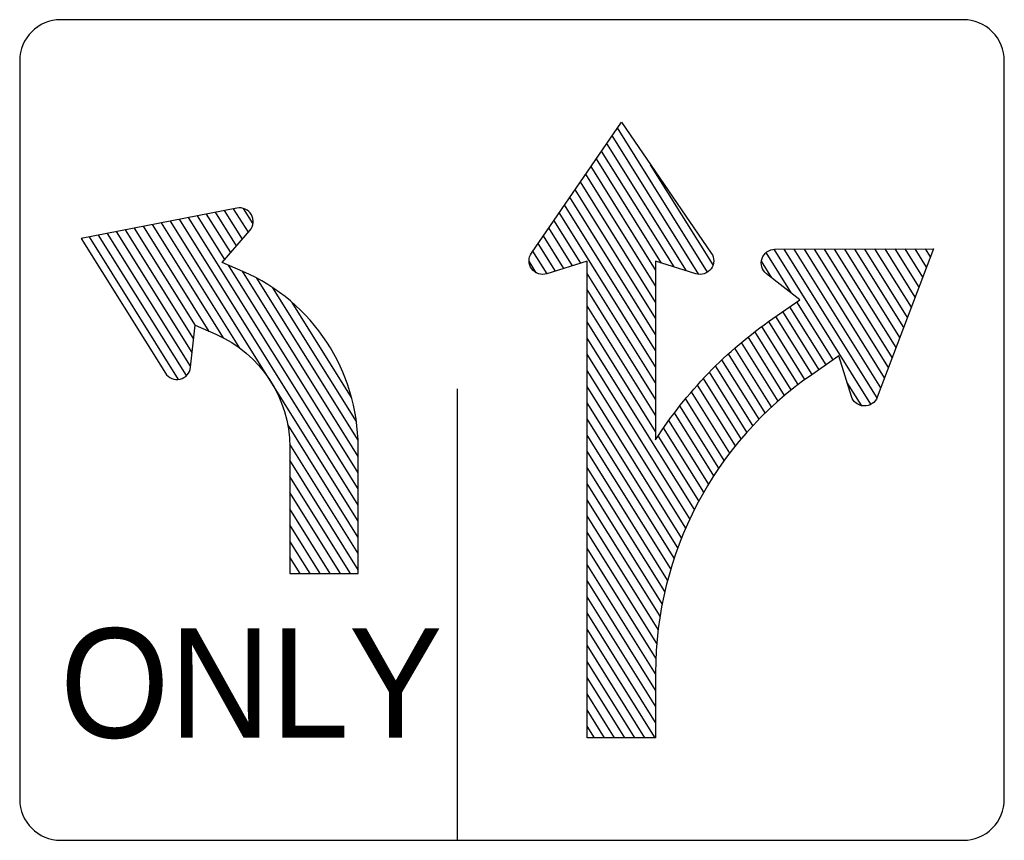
# Model space of a CAD drawing. Header units: feet. Extents: x 2241205 to 2250852, y 595253 to 597159.
# Tile 1 of 32: x 2244763 to 2244823, y 595810 to 595860. Entities that reach past the tile are written whole.
import ezdxf
from ezdxf.enums import TextEntityAlignment as Align

# ---------------------------------------------------------------- set-up
doc = ezdxf.new("R2010")
doc.units = ezdxf.units.FT
doc.header["$MEASUREMENT"] = 0
doc.layers.add('SN_P_Signs', color=120, linetype='Continuous')
doc.styles.add('Straight-Normal', font='font30.shx', dxfattribs={"height": 0.14})

msp = doc.modelspace()

# ---------------------------------------------------------------- linework, layer by layer
at = {"layer": 'SN_P_Signs'}
for p, q in [((2244820.385, 595860.054), (2244765.385, 595860.054)), ((2244762.885, 595857.554), (2244762.885, 595812.554)), ((2244822.885, 595812.554), (2244822.885, 595857.554)), ((2244789.551, 595837.554), (2244789.551, 595810.054)), ((2244765.385, 595810.054), (2244820.385, 595810.054))]:
    msp.add_line(p, q, dxfattribs=at)
at = {"layer": 'SN_P_Signs', "linetype": 'Continuous'}
for p, q in [((2244804.804, 595844.672), (2244799.314, 595853.459)), ((2244804.274, 595844.535), (2244798.991, 595852.99)), ((2244803.526, 595844.748), (2244798.669, 595852.521)), ((2244802.761, 595844.988), (2244798.346, 595852.052)), ((2244801.635, 595844.82), (2244797.701, 595851.114)), ((2244801.996, 595845.227), (2244798.024, 595851.583)), ((2244805.139, 595845.121), (2244801.328, 595851.221)), ((2244801.635, 595843.835), (2244797.379, 595850.645)), ((2244801.635, 595842.85), (2244797.056, 595850.176)), ((2244801.635, 595840.879), (2244796.411, 595849.238)), ((2244801.635, 595841.865), (2244796.734, 595849.707)), ((2244801.635, 595839.894), (2244796.089, 595848.77)), ((2244775.39, 595845.448), (2244773.729, 595848.106)), ((2244775.747, 595845.861), (2244774.277, 595848.214)), ((2244776.104, 595846.275), (2244774.826, 595848.321)), ((2244776.461, 595846.688), (2244775.374, 595848.428)), ((2244776.819, 595847.101), (2244775.923, 595848.535)), ((2244777.106, 595847.626), (2244776.527, 595848.553)), ((2244801.635, 595838.909), (2244795.766, 595848.301)), ((2244774.437, 595841.063), (2244770.437, 595847.464)), ((2244775.298, 595840.669), (2244770.986, 595847.571)), ((2244776.307, 595840.039), (2244771.534, 595847.678)), ((2244783.51, 595829.498), (2244772.083, 595847.785)), ((2244783.51, 595830.483), (2244772.631, 595847.892)), ((2244783.51, 595831.468), (2244773.18, 595847.999)), ((2244797.077, 595845.218), (2244795.444, 595847.832)), ((2244772.571, 595838.139), (2244767.146, 595846.821)), ((2244773.045, 595838.365), (2244767.694, 595846.928)), ((2244773.302, 595838.938), (2244768.243, 595847.035)), ((2244773.392, 595839.779), (2244768.791, 595847.142)), ((2244773.482, 595840.62), (2244769.34, 595847.249)), ((2244773.592, 595841.43), (2244769.888, 595847.356)), ((2244796.047, 595844.896), (2244794.799, 595846.894)), ((2244796.562, 595845.057), (2244795.121, 595847.363)), ((2244795.533, 595844.735), (2244794.476, 595846.425)), ((2244795.018, 595844.574), (2244794.154, 595845.956)), ((2244809.913, 595843.392), (2244808.368, 595845.865)), ((2244814.761, 595836.619), (2244808.86, 595846.063)), ((2244815.128, 595837.017), (2244809.473, 595846.066)), ((2244815.361, 595837.629), (2244810.087, 595846.068)), ((2244815.593, 595838.242), (2244810.702, 595846.07)), ((2244815.826, 595838.855), (2244811.316, 595846.072)), ((2244816.059, 595839.468), (2244811.93, 595846.074)), ((2244816.291, 595840.08), (2244812.544, 595846.076)), ((2244816.524, 595840.693), (2244813.159, 595846.078)), ((2244816.756, 595841.306), (2244813.773, 595846.08)), ((2244816.989, 595841.919), (2244814.387, 595846.082)), ((2244817.221, 595842.532), (2244815.002, 595846.084)), ((2244817.454, 595843.145), (2244815.616, 595846.086)), ((2244817.687, 595843.758), (2244816.23, 595846.088)), ((2244817.919, 595844.37), (2244816.844, 595846.09)), ((2244818.152, 595844.983), (2244817.459, 595846.092)), ((2244818.384, 595845.596), (2244818.073, 595846.094)), ((2244783.51, 595832.453), (2244775.61, 595845.096)), ((2244794.366, 595844.632), (2244793.927, 595845.334)), ((2244808.713, 595844.327), (2244808.082, 595845.337)), ((2244783.51, 595833.438), (2244776.454, 595844.729)), ((2244801.635, 595837.924), (2244797.468, 595844.592)), ((2244783.502, 595834.436), (2244777.334, 595844.306)), ((2244783.404, 595835.577), (2244778.317, 595843.718)), ((2244801.635, 595836.939), (2244797.468, 595843.607)), ((2244783.113, 595837.028), (2244779.494, 595842.82)), ((2244801.635, 595835.954), (2244797.468, 595842.622)), ((2244812.455, 595839.324), (2244810.244, 595842.862)), ((2244811.596, 595838.729), (2244809.385, 595842.267)), ((2244812.025, 595839.027), (2244809.815, 595842.564)), ((2244801.635, 595834.969), (2244797.468, 595841.637)), ((2244810.739, 595838.13), (2244808.527, 595841.67)), ((2244811.166, 595838.432), (2244808.955, 595841.969)), ((2244809.906, 595837.493), (2244807.685, 595841.047)), ((2244810.319, 595837.817), (2244808.103, 595841.363)), ((2244803.998, 595830.202), (2244797.468, 595840.652)), ((2244809.099, 595836.814), (2244806.866, 595840.389)), ((2244809.499, 595837.159), (2244807.272, 595840.723)), ((2244803.728, 595829.648), (2244797.468, 595839.667)), ((2244808.32, 595836.092), (2244806.069, 595839.694)), ((2244808.706, 595836.459), (2244806.464, 595840.046)), ((2244807.94, 595835.714), (2244805.679, 595839.332)), ((2244803.47, 595829.077), (2244797.468, 595838.682)), ((2244807.203, 595834.923), (2244804.917, 595838.582)), ((2244807.568, 595835.324), (2244805.295, 595838.962)), ((2244806.846, 595834.51), (2244804.545, 595838.192)), ((2244814.197, 595836.536), (2244813.297, 595837.977)), ((2244803.223, 595828.487), (2244797.468, 595837.697)), ((2244806.153, 595833.648), (2244803.819, 595837.383)), ((2244806.496, 595834.085), (2244804.179, 595837.793)), ((2244802.989, 595827.877), (2244797.468, 595836.712)), ((2244805.819, 595833.198), (2244803.466, 595836.964)), ((2244805.176, 595832.257), (2244802.779, 595836.093)), ((2244805.493, 595832.734), (2244803.119, 595836.534)), ((2244802.768, 595827.246), (2244797.468, 595835.727)), ((2244804.867, 595831.766), (2244802.445, 595835.642)), ((2244783.51, 595828.513), (2244779.217, 595835.383)), ((2244804.568, 595831.26), (2244802.118, 595835.18)), ((2244802.561, 595826.591), (2244797.468, 595834.742)), ((2244804.278, 595830.739), (2244801.799, 595834.706)), ((2244783.51, 595827.528), (2244779.341, 595834.2)), ((2244802.37, 595825.913), (2244797.468, 595833.757)), ((2244783.51, 595826.543), (2244779.343, 595833.211)), ((2244802.195, 595825.207), (2244797.468, 595832.772)), ((2244783.043, 595826.304), (2244779.343, 595832.226)), ((2244782.428, 595826.304), (2244779.343, 595831.241)), ((2244802.039, 595824.471), (2244797.468, 595831.787)), ((2244801.904, 595823.702), (2244797.468, 595830.802)), ((2244781.812, 595826.304), (2244779.343, 595830.256)), ((2244801.792, 595822.896), (2244797.468, 595829.817)), ((2244781.197, 595826.304), (2244779.343, 595829.271)), ((2244801.707, 595822.048), (2244797.468, 595828.831)), ((2244780.581, 595826.304), (2244779.343, 595828.286)), ((2244801.652, 595821.15), (2244797.468, 595827.846)), ((2244779.966, 595826.304), (2244779.343, 595827.301)), ((2244801.635, 595820.193), (2244797.468, 595826.861)), ((2244779.35, 595826.304), (2244779.343, 595826.316)), ((2244801.635, 595819.208), (2244797.468, 595825.876)), ((2244801.635, 595818.223), (2244797.468, 595824.891)), ((2244801.635, 595817.238), (2244797.468, 595823.906)), ((2244801.603, 595816.304), (2244797.468, 595822.921)), ((2244800.987, 595816.304), (2244797.468, 595821.936)), ((2244800.372, 595816.304), (2244797.468, 595820.951)), ((2244799.756, 595816.304), (2244797.468, 595819.966)), ((2244799.14, 595816.304), (2244797.468, 595818.981)), ((2244798.525, 595816.304), (2244797.468, 595817.996)), ((2244797.909, 595816.304), (2244797.468, 595817.011))]:
    msp.add_line(p, q, dxfattribs=at)
at = {"layer": 'SN_P_Signs', "flags": 128}
for points in [[(2244797.468, 595816.304), (2244797.468, 595845.34), (2244795.008, 595844.571, -0.712491), (2244794.073, 595845.838), (2244799.551, 595853.804), (2244805.03, 595845.838, -0.712491), (2244804.094, 595844.571), (2244801.635, 595845.34), (2244801.635, 595834.454, -0.09881), (2244808.774, 595841.843), (2244810.429, 595842.99), (2244808.396, 595844.574, -0.712491), (2244808.906, 595846.065), (2244818.574, 595846.096), (2244815.144, 595837.057, -0.712491), (2244813.569, 595837.104), (2244812.801, 595839.564), (2244811.146, 595838.418, 0.246076), (2244801.635, 595820.263), (2244801.635, 595816.304)], [(2244779.343, 595826.304), (2244783.51, 595826.304), (2244783.51, 595834.013, 0.29875), (2244776.489, 595844.714), (2244775.229, 595845.261), (2244776.914, 595847.211, 0.712491), (2244776.123, 595848.574), (2244766.635, 595846.721), (2244771.76, 595838.524, 0.712491), (2244773.296, 595838.877), (2244773.57, 595841.439), (2244774.83, 595840.892, -0.29875), (2244779.343, 595834.013)]]:
    msp.add_lwpolyline(points, format="xyb", close=True, dxfattribs=at)
at = {"layer": 'SN_P_Signs'}
for centre, major_axis, start_param, end_param in [((2244765.385, 595857.554), (-1.768, 1.768), 5.497787, 7.068583), ((2244820.385, 595857.554), (-1.768, -1.768), 2.356194, 3.926991), ((2244765.385, 595812.554), (-1.768, -1.768), -0.785398, 0.785398), ((2244820.385, 595812.554), (-1.768, 1.768), 2.356194, 3.926991)]:
    msp.add_ellipse(centre, major_axis=major_axis, ratio=1, start_param=start_param, end_param=end_param, dxfattribs=at)

# ---------------------------------------------------------------- texts
at = {"layer": 'SN_P_Signs', "style": 'Straight-Normal', "width": 0.960096}
msp.add_text('ONLY', height=6.666, dxfattribs=at).set_placement((2244776.999, 595819.638), align=Align.MIDDLE_CENTER)

doc.saveas('drawing.dxf')
